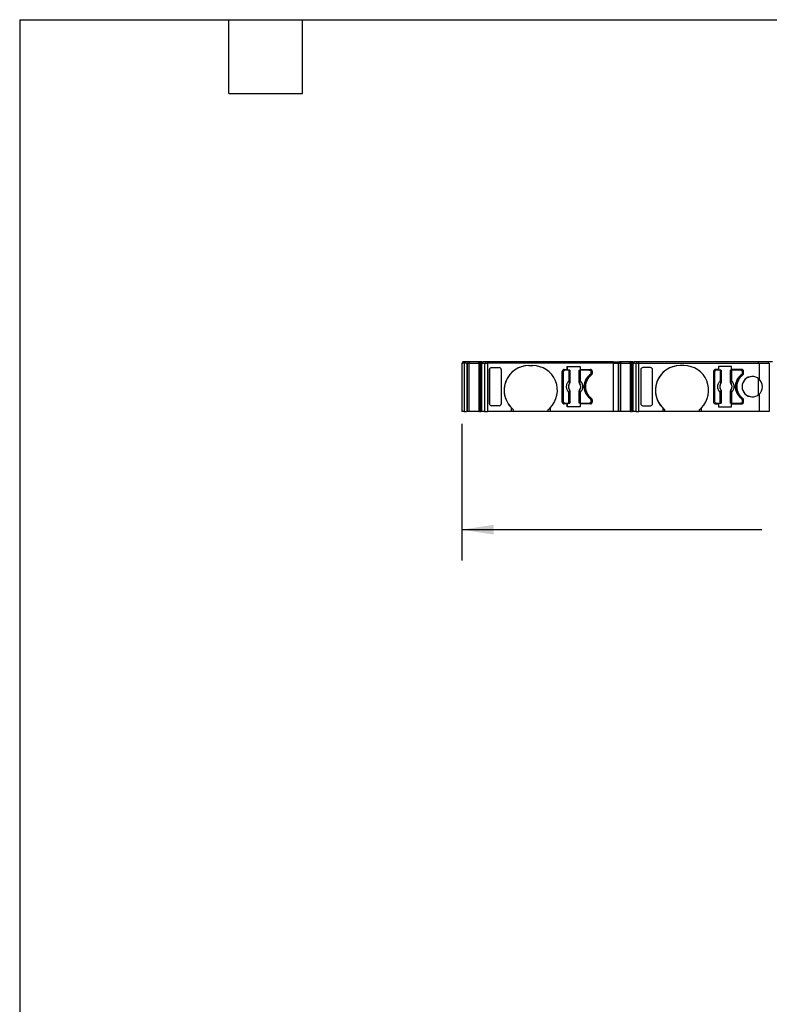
# Model space of a CAD drawing. Header units: millimetres. Extents: x 6 to 273, y 6 to 210.
# Tile 2 of 8: x 6 to 84, y 108 to 210. Entities that reach past the tile are written whole.
import ezdxf

# ---------------------------------------------------------------- set-up
doc = ezdxf.new("R2010")
doc.units = ezdxf.units.MM
doc.linetypes.add('SLD-Solid', pattern=[0])
doc.layers.add('DIMENSIONS', color=140, linetype='SLD-Solid', lineweight=25)
doc.layers.add('TEXT', color=140, linetype='SLD-Solid', lineweight=25)
doc.styles.add('SLDTEXTSTYLE0', font='TXT', dxfattribs={"width": 0.7})
doc.dimstyles.new('SLDDIMSTYLE0', dxfattribs={"dimtxt": 2.158008, "dimasz": 3.302, "dimexe": 0, "dimexo": 0.0625, "dimgap": 0.539502, "dimtad": 0, "dimtih": 1, "dimtoh": 1, "dimrnd": 1e-09, "dimzin": 12, "dimdsep": 46, "dimtxsty": 'SLDTEXTSTYLE0', "dimsah": 1, "dimcen": 0.09, "dimadec": 0, "dimazin": 3, "dimtfac": 1, "dimtofl": 0, "dimtmove": 0, "dimatfit": 3, "dimfxl": 0, "dimfrac": 2, "dimtolj": 1, "dimtzin": 12, "dimarcsym": 0})

# ---------------------------------------------------------------- blocks, each defined once
blk = doc.blocks.new('_D_4')
at = {"layer": 'DIMENSIONS'}
for p, q in [((51.99, 167.84), (51.99, 153.75)), ((132.08, 167.84), (132.08, 153.75)), ((51.99, 156.93), (82.98, 156.93)), ((85.9, 156.93), (85.18, 156.93)), ((85.18, 156.93), (85.18, 153.5)), ((92.31, 156.93), (93.04, 156.93)), ((93.04, 156.93), (93.04, 153.5)), ((132.08, 156.93), (95.24, 156.93)), ((85.18, 153.5), (85.9, 153.5)), ((93.04, 153.5), (92.31, 153.5))]:
    blk.add_line(p, q, dxfattribs=at)
for points in [[(51.99, 156.93), (55.29, 156.42), (55.29, 157.43)], [(132.08, 156.93), (128.78, 157.43), (128.78, 156.42)]]:
    blk.add_solid(points, dxfattribs=at)
at = {"layer": 'DIMENSIONS', "char_height": 2.117, "attachment_point": 1, "style": 'SLDTEXTSTYLE0'}
for s, insert in [('80.1', (85.9, 160.14)), ('3.15', (85.9, 156.22))]:
    blk.add_mtext(s, dxfattribs=dict(at, insert=insert))

msp = doc.modelspace()

# ---------------------------------------------------------------- linework, layer by layer
for p, q in [((51.991, 174.107), (51.991, 169.107)), ((52.186, 174.107), (51.991, 174.107)), ((52.091, 174.107), (52.091, 174.257)), ((52.639, 174.257), (52.091, 174.257)), ((52.239, 174.107), (52.239, 169.107)), ((52.539, 174.107), (52.539, 169.107)), ((52.539, 169.107), (52.539, 174.107)), ((52.549, 169.107), (52.549, 174.107)), ((52.549, 174.107), (52.756, 174.107)), ((52.639, 174.107), (52.639, 174.257)), ((52.646, 174.257), (52.639, 174.257)), ((52.646, 174.107), (52.646, 174.257)), ((52.834, 174.257), (52.646, 174.257)), ((52.756, 169.107), (52.756, 174.107)), ((52.756, 174.107), (53.752, 174.107)), ((52.834, 174.107), (52.834, 174.257)), ((53.742, 174.257), (52.834, 174.257)), ((53.742, 174.107), (53.742, 174.257)), ((53.929, 174.257), (53.742, 174.257)), ((53.752, 174.107), (53.752, 169.107)), ((53.81, 174.107), (53.752, 174.107)), ((53.955, 174.107), (53.81, 174.107)), ((53.81, 174.007), (53.955, 174.007)), ((53.81, 169.107), (53.81, 174.007)), ((53.832, 174.007), (53.832, 169.107)), ((53.903, 174.007), (53.903, 169.107)), ((53.929, 174.107), (53.929, 174.257)), ((54.044, 174.257), (53.929, 174.257)), ((53.946, 169.107), (53.946, 174.007)), ((53.955, 174.007), (53.955, 174.107)), ((53.955, 174.107), (54.048, 174.107)), ((54.044, 174.107), (54.044, 174.257)), ((54.044, 174.257), (54.163, 174.257)), ((54.048, 169.107), (54.048, 174.107)), ((54.048, 174.107), (54.35, 174.107)), ((54.163, 174.107), (54.163, 174.257)), ((54.447, 174.257), (54.163, 174.257)), ((54.35, 174.107), (54.35, 169.107)), ((54.35, 174.107), (54.639, 174.107)), ((54.447, 174.107), (54.447, 174.257)), ((54.639, 174.257), (54.447, 174.257)), ((54.639, 174.107), (54.639, 174.257)), ((67.659, 174.257), (54.639, 174.257)), ((54.639, 174.107), (54.639, 169.107)), ((67.659, 174.107), (54.639, 174.107)), ((58.91, 173.857), (59.31, 173.857)), ((62.865, 173.757), (64.206, 173.757)), ((62.865, 173.457), (62.865, 173.757)), ((62.865, 173.757), (62.865, 173.457)), ((64.206, 173.757), (64.206, 173.457)), ((67.659, 174.107), (67.659, 174.257)), ((67.659, 174.257), (68.259, 174.257)), ((67.659, 169.107), (67.659, 174.107)), ((67.659, 174.107), (68.159, 174.107)), ((68.159, 174.107), (68.159, 169.107)), ((68.159, 169.107), (68.159, 174.107)), ((68.169, 169.107), (68.169, 174.107)), ((68.169, 174.107), (68.376, 174.107)), ((68.259, 174.107), (68.259, 174.257)), ((68.265, 174.257), (68.259, 174.257)), ((68.259, 174.257), (68.259, 174.107)), ((68.265, 174.107), (68.265, 174.257)), ((68.454, 174.257), (68.265, 174.257)), ((68.376, 174.107), (68.376, 169.107)), ((68.376, 174.107), (69.372, 174.107)), ((68.454, 174.107), (68.454, 174.257)), ((69.362, 174.257), (68.454, 174.257)), ((69.362, 174.107), (69.362, 174.257)), ((69.549, 174.257), (69.362, 174.257)), ((69.372, 174.107), (69.372, 169.107)), ((69.43, 174.107), (69.372, 174.107)), ((69.575, 174.107), (69.43, 174.107)), ((69.43, 174.007), (69.575, 174.007)), ((69.43, 169.107), (69.43, 174.007)), ((69.452, 174.007), (69.452, 169.107)), ((69.523, 174.007), (69.523, 169.107)), ((69.549, 174.107), (69.549, 174.257)), ((69.664, 174.257), (69.549, 174.257)), ((69.566, 169.107), (69.566, 174.007)), ((69.575, 174.007), (69.575, 174.107)), ((69.575, 174.107), (69.668, 174.107)), ((69.664, 174.107), (69.664, 174.257)), ((69.664, 174.257), (69.783, 174.257)), ((69.668, 169.107), (69.668, 174.107)), ((69.668, 174.107), (69.97, 174.107)), ((69.783, 174.107), (69.783, 174.257)), ((70.067, 174.257), (69.783, 174.257)), ((69.97, 174.107), (69.97, 169.107)), ((69.97, 174.107), (70.26, 174.107)), ((70.067, 174.107), (70.067, 174.257)), ((70.26, 174.257), (70.067, 174.257)), ((70.26, 174.107), (70.26, 174.257)), ((82.634, 174.257), (70.26, 174.257)), ((70.26, 174.107), (82.678, 174.107)), ((70.26, 169.107), (70.26, 174.107)), ((74.928, 173.857), (74.528, 173.857)), ((79.824, 173.757), (78.483, 173.757)), ((78.483, 173.757), (78.483, 173.457)), ((78.483, 173.757), (78.483, 173.457)), ((78.483, 173.757), (78.483, 173.757)), ((79.824, 173.457), (79.824, 173.757)), ((82.634, 174.107), (82.634, 174.257)), ((83.636, 174.257), (82.634, 174.257)), ((82.678, 174.107), (82.678, 172.465)), ((82.678, 174.107), (83.736, 174.107)), ((83.636, 174.107), (83.636, 174.257)), ((84.08, 174.257), (83.636, 174.257)), ((83.736, 174.107), (83.736, 169.107)), ((54.851, 169.908), (54.851, 173.457)), ((54.851, 173.457), (54.851, 169.908)), ((55.051, 173.657), (55.86, 173.657)), ((56.06, 173.457), (56.06, 169.908)), ((62.36, 170.107), (62.36, 173.257)), ((62.36, 173.257), (62.36, 173.257)), ((62.36, 173.257), (62.36, 170.107)), ((62.485, 170.132), (62.485, 173.232)), ((62.56, 173.457), (62.865, 173.457)), ((63.043, 173.382), (62.635, 173.382)), ((62.865, 173.457), (62.865, 173.457)), ((63.043, 173.382), (63.043, 172.269)), ((63.143, 173.382), (63.143, 172.269)), ((63.152, 173.382), (63.152, 172.159)), ((64.117, 172.159), (64.117, 173.382)), ((64.127, 172.269), (64.127, 173.382)), ((64.206, 173.457), (65.26, 173.457)), ((64.226, 173.382), (64.226, 172.269)), ((65.185, 173.382), (64.226, 173.382)), ((65.185, 173.382), (65.185, 173.382)), ((65.255, 172.922), (65.255, 172.922)), ((65.335, 173.082), (65.335, 173.232)), ((65.335, 173.232), (65.335, 173.082)), ((65.335, 173.232), (65.335, 173.232)), ((65.335, 173.082), (65.335, 173.082)), ((65.46, 173.257), (65.46, 173.057)), ((70.47, 173.457), (70.47, 169.908)), ((70.47, 173.457), (70.47, 169.908)), ((71.478, 173.657), (70.67, 173.657)), ((71.678, 169.908), (71.678, 173.457)), ((77.978, 173.257), (77.978, 170.107)), ((77.978, 173.257), (77.978, 173.257)), ((77.978, 173.257), (77.978, 170.107)), ((78.103, 170.132), (78.103, 173.232)), ((78.483, 173.457), (78.178, 173.457)), ((78.662, 173.382), (78.253, 173.382)), ((78.662, 173.382), (78.662, 172.269)), ((78.761, 173.382), (78.761, 172.269)), ((78.771, 173.382), (78.771, 172.159)), ((79.736, 172.159), (79.736, 173.382)), ((79.745, 172.269), (79.745, 173.382)), ((80.878, 173.457), (79.824, 173.457)), ((79.845, 173.382), (79.845, 172.269)), ((80.803, 173.382), (79.845, 173.382)), ((80.803, 173.382), (80.803, 173.382)), ((80.873, 172.922), (80.873, 172.922)), ((80.953, 173.082), (80.953, 173.232)), ((80.953, 173.232), (80.953, 173.232)), ((80.953, 173.232), (80.953, 173.082)), ((80.953, 173.082), (80.953, 173.082)), ((81.078, 173.057), (81.078, 173.257)), ((63.143, 172.269), (63.043, 172.269)), ((63.115, 172.045), (63.116, 172.045)), ((63.146, 172.161), (63.152, 172.159)), ((64.117, 172.159), (64.124, 172.161)), ((64.127, 172.269), (64.226, 172.269)), ((64.153, 172.045), (64.155, 172.045)), ((78.761, 172.269), (78.662, 172.269)), ((78.734, 172.045), (78.735, 172.045)), ((78.764, 172.161), (78.771, 172.159)), ((79.736, 172.159), (79.743, 172.161)), ((79.745, 172.269), (79.845, 172.269)), ((79.772, 172.045), (79.773, 172.045)), ((82.59, 172.536), (82.59, 170.829)), ((63.043, 169.982), (63.043, 171.096)), ((63.143, 171.096), (63.043, 171.096)), ((63.116, 171.32), (63.115, 171.319)), ((63.143, 171.096), (63.143, 169.982)), ((63.152, 171.206), (63.146, 171.204)), ((63.152, 171.206), (63.152, 169.982)), ((64.117, 169.982), (64.117, 171.206)), ((64.117, 171.206), (64.124, 171.204)), ((64.127, 169.982), (64.127, 171.096)), ((64.127, 171.096), (64.226, 171.096)), ((64.155, 171.319), (64.153, 171.32)), ((64.226, 171.096), (64.226, 169.982)), ((78.662, 169.982), (78.662, 171.096)), ((78.761, 171.096), (78.662, 171.096)), ((78.735, 171.32), (78.734, 171.319)), ((78.761, 171.096), (78.761, 169.982)), ((78.771, 171.206), (78.764, 171.204)), ((78.771, 171.206), (78.771, 169.982)), ((79.736, 169.982), (79.736, 171.206)), ((79.736, 171.206), (79.743, 171.204)), ((79.745, 169.982), (79.745, 171.096)), ((79.745, 171.096), (79.845, 171.096)), ((79.773, 171.319), (79.772, 171.32)), ((79.845, 171.096), (79.845, 169.982)), ((82.678, 170.9), (82.678, 169.107)), ((55.86, 169.707), (55.051, 169.707)), ((62.36, 170.107), (62.36, 170.107)), ((62.865, 169.907), (62.56, 169.907)), ((62.635, 169.982), (63.043, 169.982)), ((62.865, 169.607), (62.865, 169.907)), ((62.865, 169.907), (62.865, 169.607)), ((64.206, 169.907), (64.206, 169.607)), ((65.26, 169.907), (64.206, 169.907)), ((64.226, 169.982), (65.185, 169.982)), ((65.255, 170.442), (65.255, 170.442)), ((65.335, 170.132), (65.335, 170.282)), ((65.335, 170.282), (65.335, 170.282)), ((65.335, 170.282), (65.335, 170.132)), ((65.335, 170.132), (65.335, 170.132)), ((65.46, 170.308), (65.46, 170.107)), ((70.67, 169.707), (71.478, 169.707)), ((77.978, 170.107), (77.978, 170.107)), ((78.178, 169.907), (78.483, 169.907)), ((78.253, 169.982), (78.662, 169.982)), ((78.483, 169.907), (78.483, 169.607)), ((78.483, 169.907), (78.483, 169.607)), ((79.824, 169.607), (79.824, 169.907)), ((79.824, 169.907), (80.878, 169.907)), ((79.845, 169.982), (80.803, 169.982)), ((80.873, 170.442), (80.873, 170.442)), ((80.953, 170.132), (80.953, 170.282)), ((80.953, 170.282), (80.953, 170.282)), ((80.953, 170.282), (80.953, 170.132)), ((80.953, 170.132), (80.953, 170.132)), ((81.078, 170.107), (81.078, 170.308)), ((52.183, 169.107), (51.991, 169.107)), ((52.756, 169.107), (52.549, 169.107)), ((53.752, 169.107), (52.756, 169.107)), ((53.752, 169.107), (53.81, 169.107)), ((54.35, 169.107), (54.048, 169.107)), ((54.35, 169.107), (54.639, 169.107)), ((57.11, 169.107), (54.639, 169.107)), ((57.11, 169.107), (57.11, 169.501)), ((57.31, 169.107), (57.11, 169.107)), ((57.31, 169.322), (57.31, 169.107)), ((60.91, 169.107), (57.31, 169.107)), ((60.91, 169.107), (60.91, 169.322)), ((61.11, 169.107), (60.91, 169.107)), ((61.11, 169.501), (61.11, 169.107)), ((67.659, 169.107), (61.11, 169.107)), ((64.206, 169.607), (62.865, 169.607)), ((62.865, 169.607), (62.865, 169.607)), ((68.159, 169.107), (67.659, 169.107)), ((68.376, 169.107), (68.169, 169.107)), ((69.372, 169.107), (68.376, 169.107)), ((69.372, 169.107), (69.43, 169.107)), ((69.97, 169.107), (69.668, 169.107)), ((69.97, 169.107), (70.26, 169.107)), ((72.728, 169.107), (70.26, 169.107)), ((72.728, 169.501), (72.728, 169.107)), ((72.928, 169.107), (72.728, 169.107)), ((72.928, 169.322), (72.928, 169.107)), ((76.528, 169.107), (72.928, 169.107)), ((76.528, 169.107), (76.528, 169.322)), ((76.728, 169.107), (76.528, 169.107)), ((76.728, 169.107), (76.728, 169.501)), ((82.678, 169.107), (76.728, 169.107)), ((78.483, 169.607), (79.824, 169.607)), ((83.736, 169.107), (82.678, 169.107))]:
    msp.add_line(p, q)
for centre, radius, start, end in [((58.91, 171.307), 2.55, 90, 225.09913), ((58.91, 171.307), 2.55, 90, 231.13768), ((59.31, 171.307), 2.55, 314.90086, 90), ((74.528, 171.307), 2.55, 90, 225.09911), ((74.528, 171.307), 2.55, 90, 231.13764), ((74.928, 171.307), 2.55, 314.90088, 90), ((62.56, 173.257), 0.2, 90, 180), ((62.56, 173.257), 0.2, 90.00002, 180), ((66.26, 171.682), 1.5, 126.03188, 233.96815), ((65.26, 173.257), 0.2, 0, 89.99977), ((65.26, 173.057), 0.2, 306.03188, 0), ((78.178, 173.257), 0.2, 90, 180), ((78.178, 173.257), 0.2, 90, 180), ((81.878, 171.682), 1.5, 126.03188, 233.96815), ((80.878, 173.257), 0.2, 0, 89.99975), ((81.978, 171.682), 1.05, 48.19046, 311.80954), ((81.978, 171.682), 1.05, 90, 270), ((80.878, 173.057), 0.2, 306.03188, 0), ((63.635, 171.682), 0.634, 145.08334, 214.91666), ((63.081, 172.176), 0.066, 289.96147, 346.89449), ((64.188, 172.176), 0.066, 193.10543, 250.03853), ((63.635, 171.682), 0.634, 325.08334, 34.91666), ((79.253, 171.682), 0.634, 145.08334, 214.91666), ((78.7, 172.176), 0.066, 289.96147, 346.89449), ((79.807, 172.176), 0.066, 193.10543, 250.03853), ((79.253, 171.682), 0.634, 325.08334, 34.91666), ((81.978, 171.682), 1.05, 311.80954, 48.19046), ((63.081, 171.189), 0.066, 13.10551, 70.03853), ((64.188, 171.189), 0.066, 109.96147, 166.89457), ((78.7, 171.189), 0.066, 13.10551, 70.03853), ((79.807, 171.189), 0.066, 109.96147, 166.89457), ((62.56, 170.107), 0.2, 180, 270.00027), ((65.26, 170.107), 0.2, 270.00049, 0), ((65.26, 170.308), 0.2, 0, 53.96793), ((78.178, 170.107), 0.2, 180, 270.00026), ((80.878, 170.107), 0.2, 270, 0), ((80.878, 170.308), 0.2, 0, 53.96793), ((58.91, 171.307), 2.55, 225.09911, 231.13766), ((59.31, 171.307), 2.55, 308.86226, 314.90084), ((74.528, 171.307), 2.55, 225.09909, 231.13763), ((74.928, 171.307), 2.55, 308.8623, 314.90087)]:
    msp.add_arc(centre, radius, start, end)
for centre, major_axis, start_param, end_param in [((55.051, 173.457), (0, -0.201), 3.1415991, 4.7123955), ((55.86, 173.457), (0, -0.201), 1.5708028, 3.1415979), ((55.051, 169.908), (0, 0.201), 1.5707898, 3.1415862), ((55.86, 169.908), (0, 0.201), 3.1415862, 4.7123825)]:
    msp.add_ellipse(centre, major_axis=major_axis, ratio=0.9961947, start_param=start_param, end_param=end_param)
at = {"extrusion": (-6.31539e-08, -5.08013e-15, 1)}
msp.add_ellipse((70.67, 173.457), major_axis=(0, -0.201), ratio=0.9961947, start_param=3.1415987, end_param=4.7123951, dxfattribs=at)
at = {"extrusion": (-6.31539e-08, 1.26158e-14, 1)}
msp.add_ellipse((71.478, 173.457), major_axis=(0, -0.201), ratio=0.9961947, start_param=1.5708024, end_param=3.1415975, dxfattribs=at)
at = {"extrusion": (-6.31539e-08, 5.08013e-15, 1)}
msp.add_ellipse((70.67, 169.908), major_axis=(0, 0.201), ratio=0.9961947, start_param=1.5707902, end_param=3.1415866, dxfattribs=at)
at = {"extrusion": (-6.31539e-08, -1.26158e-14, 1)}
msp.add_ellipse((71.478, 169.908), major_axis=(0, 0.201), ratio=0.9961947, start_param=3.1415866, end_param=4.7123822, dxfattribs=at)
for points, knots in [([(52.474, 174.107), (52.457, 174.107), (52.401, 174.107), (52.322, 174.107), (52.252, 174.107), (52.243, 174.107), (52.239, 174.107)], [0, 0, 0, 0, 0.12808933, 0.41872622, 0.70936311, 1, 1, 1, 1]), ([(53.955, 174.007), (53.978, 174.007), (54.013, 174.007), (54.04, 174.007), (54.048, 174.007)], [0, 0, 0, 0, 0.6718117, 1, 1, 1, 1]), ([(69.575, 174.007), (69.598, 174.007), (69.633, 174.007), (69.659, 174.007), (69.668, 174.007)], [0, 0, 0, 0, 0.6718117, 1, 1, 1, 1]), ([(62.635, 173.382), (62.622, 173.381), (62.596, 173.38), (62.559, 173.364), (62.523, 173.336), (62.491, 173.292), (62.487, 173.252), (62.485, 173.232)], [0, 0, 0, 0, 0.168224, 0.3311335, 0.500763, 0.7495865, 1, 1, 1, 1]), ([(63.143, 173.382), (63.141, 173.382), (63.129, 173.382), (63.093, 173.382), (63.068, 173.382), (63.043, 173.382)], [0, 0, 0, 0, 0.5, 0.5, 1, 1, 1, 1]), ([(64.226, 173.382), (64.202, 173.382), (64.177, 173.382), (64.141, 173.382), (64.129, 173.382), (64.127, 173.382)], [0, 0, 0, 0, 0.5, 0.5, 1, 1, 1, 1]), ([(65.255, 172.922), (65.223, 172.897), (65.16, 172.848), (65.073, 172.765), (64.993, 172.677), (64.921, 172.583), (64.855, 172.482), (64.759, 172.307), (64.662, 172.042), (64.621, 171.683), (64.662, 171.323), (64.773, 171.02), (64.916, 170.781), (65.069, 170.594), (65.193, 170.493), (65.255, 170.442)], [0, 0, 0, 0, 0.0421117, 0.0837286, 0.1251011, 0.1664839, 0.2081316, 0.250294, 0.3750984, 0.5000904, 0.6248949, 0.749887, 0.833557, 0.9162485, 1, 1, 1, 1]), ([(65.255, 170.442), (65.223, 170.467), (65.16, 170.517), (65.073, 170.599), (64.993, 170.688), (64.921, 170.782), (64.855, 170.883), (64.759, 171.058), (64.662, 171.323), (64.621, 171.682), (64.662, 172.042), (64.773, 172.344), (64.916, 172.584), (65.069, 172.77), (65.193, 172.871), (65.255, 172.922)], [0, 0, 0, 0, 0.0421117, 0.0837286, 0.1251011, 0.1664839, 0.2081316, 0.250294, 0.3750984, 0.5000904, 0.6248949, 0.749887, 0.833557, 0.9162485, 1, 1, 1, 1]), ([(65.185, 173.382), (65.224, 173.382), (65.263, 173.366), (65.319, 173.311), (65.335, 173.272), (65.335, 173.232)], [0, 0, 0, 0, 0.5, 0.5, 1, 1, 1, 1]), ([(65.185, 173.382), (65.198, 173.381), (65.224, 173.38), (65.261, 173.364), (65.297, 173.336), (65.329, 173.292), (65.333, 173.252), (65.335, 173.232)], [0, 0, 0, 0, 0.168224, 0.3311335, 0.500763, 0.7495865, 1, 1, 1, 1]), ([(65.335, 173.082), (65.334, 173.067), (65.332, 173.036), (65.315, 172.992), (65.29, 172.953), (65.267, 172.932), (65.255, 172.922)], [0, 0, 0, 0, 0.2492334, 0.4999587, 0.7492415, 1, 1, 1, 1]), ([(78.253, 173.382), (78.24, 173.381), (78.214, 173.38), (78.177, 173.364), (78.142, 173.336), (78.109, 173.292), (78.105, 173.252), (78.103, 173.232)], [0, 0, 0, 0, 0.168224, 0.3311335, 0.500763, 0.7495865, 1, 1, 1, 1]), ([(78.761, 173.382), (78.759, 173.382), (78.748, 173.382), (78.711, 173.382), (78.687, 173.382), (78.662, 173.382)], [0, 0, 0, 0, 0.5, 0.5, 1, 1, 1, 1]), ([(79.845, 173.382), (79.82, 173.382), (79.796, 173.382), (79.759, 173.382), (79.748, 173.382), (79.745, 173.382)], [0, 0, 0, 0, 0.5, 0.5, 1, 1, 1, 1]), ([(80.873, 170.442), (80.842, 170.467), (80.779, 170.517), (80.692, 170.599), (80.612, 170.688), (80.539, 170.782), (80.474, 170.883), (80.378, 171.058), (80.28, 171.323), (80.24, 171.682), (80.28, 172.042), (80.391, 172.344), (80.535, 172.584), (80.688, 172.77), (80.811, 172.871), (80.873, 172.922)], [0, 0, 0, 0, 0.0421117, 0.0837286, 0.1251011, 0.1664839, 0.2081316, 0.250294, 0.3750984, 0.5000904, 0.6248949, 0.749887, 0.833557, 0.9162485, 1, 1, 1, 1]), ([(80.873, 172.922), (80.842, 172.897), (80.779, 172.848), (80.692, 172.765), (80.612, 172.677), (80.539, 172.583), (80.474, 172.482), (80.378, 172.307), (80.28, 172.042), (80.24, 171.683), (80.28, 171.323), (80.391, 171.02), (80.535, 170.781), (80.688, 170.594), (80.811, 170.493), (80.873, 170.442)], [0, 0, 0, 0, 0.0421117, 0.0837286, 0.1251011, 0.1664839, 0.2081316, 0.250294, 0.3750984, 0.5000904, 0.6248949, 0.749887, 0.833557, 0.9162485, 1, 1, 1, 1]), ([(80.803, 173.382), (80.843, 173.382), (80.882, 173.366), (80.937, 173.311), (80.953, 173.272), (80.953, 173.232)], [0, 0, 0, 0, 0.5, 0.5, 1, 1, 1, 1]), ([(80.803, 173.382), (80.817, 173.381), (80.843, 173.38), (80.879, 173.364), (80.915, 173.336), (80.948, 173.292), (80.952, 173.252), (80.953, 173.232)], [0, 0, 0, 0, 0.168224, 0.3311335, 0.500763, 0.7495865, 1, 1, 1, 1]), ([(80.953, 173.082), (80.952, 173.067), (80.95, 173.036), (80.934, 172.992), (80.909, 172.953), (80.885, 172.932), (80.873, 172.922)], [0, 0, 0, 0, 0.24923338, 0.49995866, 0.74924149, 1, 1, 1, 1]), ([(63.043, 171.096), (63.025, 171.115), (62.99, 171.153), (62.943, 171.215), (62.903, 171.282), (62.855, 171.38), (62.813, 171.513), (62.796, 171.682), (62.813, 171.852), (62.863, 172.009), (62.939, 172.152), (63.008, 172.23), (63.043, 172.269)], [0, 0, 0, 0, 0.0602697, 0.1200562, 0.1798933, 0.2403137, 0.3700145, 0.5001284, 0.6298294, 0.7599435, 0.879871, 1, 1, 1, 1]), ([(63.116, 172.045), (63.102, 172.023), (63.074, 171.98), (63.042, 171.91), (63.019, 171.837), (63.006, 171.76), (63, 171.676), (63.007, 171.584), (63.03, 171.489), (63.066, 171.4), (63.099, 171.347), (63.116, 171.32)], [0, 0, 0, 0, 0.1010688, 0.2001027, 0.2986146, 0.398141, 0.5001727, 0.6266273, 0.7560165, 0.877292, 1, 1, 1, 1]), ([(63.115, 172.045), (63.116, 172.051), (63.119, 172.06), (63.117, 172.078), (63.112, 172.096), (63.106, 172.108), (63.104, 172.114)], [0, 0, 0, 0, 0.3068807, 0.5758818, 0.8069791, 1, 1, 1, 1]), ([(63.146, 172.161), (63.145, 172.145), (63.144, 172.103), (63.126, 172.067), (63.115, 172.045)], [0, 0, 0, 0, 0.389276, 1, 1, 1, 1]), ([(63.152, 172.159), (63.152, 172.145), (63.15, 172.118), (63.138, 172.079), (63.124, 172.056), (63.116, 172.045)], [0, 0, 0, 0, 0.3357194, 0.6642806, 1, 1, 1, 1]), ([(63.143, 172.269), (63.143, 172.249), (63.143, 172.21), (63.145, 172.177), (63.146, 172.161)], [0, 0, 0, 0, 0.5214849, 1, 1, 1, 1]), ([(64.153, 172.045), (64.146, 172.056), (64.132, 172.079), (64.12, 172.118), (64.118, 172.145), (64.117, 172.159)], [0, 0, 0, 0, 0.3357194, 0.6642806, 1, 1, 1, 1]), ([(64.124, 172.161), (64.125, 172.171), (64.126, 172.192), (64.127, 172.229), (64.127, 172.255), (64.127, 172.269)], [0, 0, 0, 0, 0.3172218, 0.6450837, 1, 1, 1, 1]), ([(64.155, 172.045), (64.148, 172.057), (64.137, 172.078), (64.128, 172.111), (64.124, 172.138), (64.124, 172.154), (64.124, 172.161)], [0, 0, 0, 0, 0.3320969, 0.61117, 0.8339341, 1, 1, 1, 1]), ([(64.153, 171.32), (64.167, 171.342), (64.196, 171.385), (64.227, 171.455), (64.25, 171.528), (64.264, 171.604), (64.269, 171.689), (64.262, 171.781), (64.24, 171.875), (64.204, 171.965), (64.17, 172.018), (64.153, 172.045)], [0, 0, 0, 0, 0.1010688, 0.2001027, 0.2986146, 0.398141, 0.5001727, 0.6266273, 0.7560165, 0.877292, 1, 1, 1, 1]), ([(64.226, 172.269), (64.244, 172.25), (64.28, 172.212), (64.327, 172.149), (64.367, 172.083), (64.415, 171.985), (64.457, 171.852), (64.474, 171.683), (64.457, 171.513), (64.407, 171.355), (64.331, 171.212), (64.261, 171.135), (64.226, 171.096)], [0, 0, 0, 0, 0.06026972, 0.12005615, 0.17989326, 0.24031368, 0.37001455, 0.5001284, 0.62982944, 0.75994348, 0.87987101, 1, 1, 1, 1]), ([(78.662, 171.096), (78.644, 171.115), (78.608, 171.153), (78.562, 171.215), (78.521, 171.282), (78.474, 171.38), (78.431, 171.513), (78.415, 171.682), (78.431, 171.852), (78.482, 172.009), (78.558, 172.152), (78.627, 172.23), (78.662, 172.269)], [0, 0, 0, 0, 0.06026972, 0.12005615, 0.17989326, 0.24031368, 0.37001455, 0.5001284, 0.62982944, 0.75994348, 0.87987101, 1, 1, 1, 1]), ([(78.735, 172.045), (78.721, 172.023), (78.693, 171.98), (78.661, 171.91), (78.638, 171.837), (78.624, 171.76), (78.619, 171.676), (78.626, 171.584), (78.649, 171.489), (78.684, 171.4), (78.718, 171.347), (78.735, 171.32)], [0, 0, 0, 0, 0.1010688, 0.2001027, 0.2986146, 0.398141, 0.5001727, 0.6266273, 0.7560165, 0.877292, 1, 1, 1, 1]), ([(78.734, 172.045), (78.735, 172.051), (78.738, 172.06), (78.735, 172.078), (78.73, 172.096), (78.725, 172.108), (78.723, 172.114)], [0, 0, 0, 0, 0.3068807, 0.5758818, 0.8069791, 1, 1, 1, 1]), ([(78.764, 172.161), (78.764, 172.145), (78.763, 172.103), (78.745, 172.067), (78.734, 172.045)], [0, 0, 0, 0, 0.389276, 1, 1, 1, 1]), ([(78.771, 172.159), (78.77, 172.145), (78.769, 172.118), (78.756, 172.079), (78.742, 172.056), (78.735, 172.045)], [0, 0, 0, 0, 0.33571944, 0.66428055, 1, 1, 1, 1]), ([(78.761, 172.269), (78.762, 172.249), (78.762, 172.21), (78.764, 172.177), (78.764, 172.161)], [0, 0, 0, 0, 0.5214849, 1, 1, 1, 1]), ([(79.772, 172.045), (79.765, 172.056), (79.751, 172.079), (79.738, 172.118), (79.737, 172.145), (79.736, 172.159)], [0, 0, 0, 0, 0.3357194, 0.6642806, 1, 1, 1, 1]), ([(79.743, 172.161), (79.743, 172.171), (79.744, 172.192), (79.745, 172.229), (79.745, 172.255), (79.745, 172.269)], [0, 0, 0, 0, 0.31722179, 0.64508367, 1, 1, 1, 1]), ([(79.773, 172.045), (79.767, 172.057), (79.755, 172.078), (79.746, 172.111), (79.742, 172.138), (79.743, 172.154), (79.743, 172.161)], [0, 0, 0, 0, 0.3320969, 0.61117, 0.8339341, 1, 1, 1, 1]), ([(79.772, 171.32), (79.786, 171.342), (79.814, 171.385), (79.846, 171.455), (79.869, 171.528), (79.883, 171.604), (79.888, 171.689), (79.881, 171.781), (79.858, 171.875), (79.823, 171.965), (79.789, 172.018), (79.772, 172.045)], [0, 0, 0, 0, 0.1010688, 0.2001027, 0.2986146, 0.398141, 0.5001727, 0.6266273, 0.7560165, 0.877292, 1, 1, 1, 1]), ([(79.845, 172.269), (79.863, 172.25), (79.899, 172.212), (79.945, 172.149), (79.986, 172.083), (80.033, 171.985), (80.076, 171.852), (80.092, 171.683), (80.076, 171.513), (80.025, 171.355), (79.949, 171.212), (79.88, 171.135), (79.845, 171.096)], [0, 0, 0, 0, 0.0602697, 0.1200562, 0.1798933, 0.2403137, 0.3700145, 0.5001284, 0.6298294, 0.7599435, 0.879871, 1, 1, 1, 1]), ([(63.115, 171.319), (63.121, 171.308), (63.133, 171.287), (63.142, 171.254), (63.146, 171.227), (63.146, 171.211), (63.146, 171.204)], [0, 0, 0, 0, 0.3320969, 0.61117, 0.8339341, 1, 1, 1, 1]), ([(63.116, 171.32), (63.124, 171.308), (63.138, 171.286), (63.15, 171.246), (63.152, 171.219), (63.152, 171.206)], [0, 0, 0, 0, 0.3357194, 0.6642806, 1, 1, 1, 1]), ([(63.146, 171.204), (63.145, 171.194), (63.144, 171.173), (63.143, 171.135), (63.143, 171.109), (63.143, 171.096)], [0, 0, 0, 0, 0.3172218, 0.6450837, 1, 1, 1, 1]), ([(64.117, 171.206), (64.118, 171.219), (64.12, 171.246), (64.132, 171.286), (64.146, 171.308), (64.153, 171.32)], [0, 0, 0, 0, 0.3357194, 0.6642806, 1, 1, 1, 1]), ([(64.124, 171.204), (64.124, 171.22), (64.125, 171.262), (64.144, 171.298), (64.155, 171.319)], [0, 0, 0, 0, 0.389276, 1, 1, 1, 1]), ([(64.127, 171.096), (64.127, 171.116), (64.127, 171.155), (64.125, 171.188), (64.124, 171.204)], [0, 0, 0, 0, 0.5214849, 1, 1, 1, 1]), ([(64.155, 171.319), (64.153, 171.314), (64.151, 171.304), (64.153, 171.286), (64.158, 171.269), (64.163, 171.256), (64.166, 171.251)], [0, 0, 0, 0, 0.3068807, 0.5758818, 0.8069791, 1, 1, 1, 1]), ([(64.166, 171.251), (64.17, 171.242), (64.179, 171.221), (64.195, 171.182), (64.212, 171.139), (64.222, 171.11), (64.226, 171.096)], [0, 0, 0, 0, 0.2204753, 0.4990753, 0.7481191, 1, 1, 1, 1]), ([(78.734, 171.319), (78.74, 171.308), (78.752, 171.287), (78.761, 171.254), (78.764, 171.227), (78.764, 171.211), (78.764, 171.204)], [0, 0, 0, 0, 0.3320969, 0.61117, 0.8339341, 1, 1, 1, 1]), ([(78.735, 171.32), (78.742, 171.308), (78.756, 171.286), (78.769, 171.246), (78.77, 171.219), (78.771, 171.206)], [0, 0, 0, 0, 0.33571945, 0.66428056, 1, 1, 1, 1]), ([(78.764, 171.204), (78.764, 171.194), (78.763, 171.173), (78.762, 171.135), (78.762, 171.109), (78.761, 171.096)], [0, 0, 0, 0, 0.3172218, 0.6450837, 1, 1, 1, 1]), ([(79.736, 171.206), (79.737, 171.219), (79.738, 171.246), (79.751, 171.286), (79.765, 171.308), (79.772, 171.32)], [0, 0, 0, 0, 0.33571945, 0.66428056, 1, 1, 1, 1]), ([(79.743, 171.204), (79.743, 171.22), (79.744, 171.262), (79.762, 171.298), (79.773, 171.319)], [0, 0, 0, 0, 0.389276, 1, 1, 1, 1]), ([(79.745, 171.096), (79.745, 171.116), (79.745, 171.155), (79.743, 171.188), (79.743, 171.204)], [0, 0, 0, 0, 0.5214849, 1, 1, 1, 1]), ([(79.773, 171.319), (79.772, 171.314), (79.769, 171.304), (79.772, 171.286), (79.777, 171.269), (79.782, 171.256), (79.784, 171.251)], [0, 0, 0, 0, 0.3068807, 0.5758818, 0.8069791, 1, 1, 1, 1]), ([(79.784, 171.251), (79.788, 171.242), (79.798, 171.221), (79.814, 171.182), (79.83, 171.139), (79.84, 171.11), (79.845, 171.096)], [0, 0, 0, 0, 0.22047531, 0.49907525, 0.74811907, 1, 1, 1, 1]), ([(62.36, 170.107), (62.361, 170.094), (62.362, 170.068), (62.373, 170.03), (62.392, 169.996), (62.426, 169.956), (62.481, 169.915), (62.533, 169.91), (62.56, 169.907)], [0, 0, 0, 0, 0.1272499, 0.249812, 0.3727508, 0.5010861, 0.7498081, 1, 1, 1, 1]), ([(62.635, 169.982), (62.596, 169.982), (62.557, 169.999), (62.501, 170.054), (62.485, 170.093), (62.485, 170.132)], [0, 0, 0, 0, 0.5, 0.5, 1, 1, 1, 1]), ([(63.043, 169.982), (63.068, 169.982), (63.093, 169.982), (63.129, 169.982), (63.141, 169.982), (63.143, 169.982)], [0, 0, 0, 0, 0.5, 0.5, 1, 1, 1, 1]), ([(64.127, 169.982), (64.129, 169.982), (64.141, 169.982), (64.177, 169.982), (64.202, 169.982), (64.226, 169.982)], [0, 0, 0, 0, 0.5, 0.5, 1, 1, 1, 1]), ([(65.335, 170.132), (65.335, 170.093), (65.319, 170.054), (65.263, 169.999), (65.224, 169.982), (65.185, 169.982)], [0, 0, 0, 0, 0.5, 0.5, 1, 1, 1, 1]), ([(65.335, 170.132), (65.334, 170.119), (65.332, 170.093), (65.316, 170.056), (65.288, 170.02), (65.244, 169.988), (65.205, 169.984), (65.185, 169.982)], [0, 0, 0, 0, 0.16822396, 0.33113349, 0.50076296, 0.74958648, 1, 1, 1, 1]), ([(65.335, 170.282), (65.334, 170.298), (65.332, 170.329), (65.315, 170.372), (65.29, 170.412), (65.267, 170.432), (65.255, 170.442)], [0, 0, 0, 0, 0.2492334, 0.4999587, 0.7492415, 1, 1, 1, 1]), ([(65.255, 170.442), (65.267, 170.432), (65.29, 170.412), (65.315, 170.373), (65.332, 170.329), (65.334, 170.298), (65.335, 170.282)], [0, 0, 0, 0, 0.2492334, 0.4999587, 0.7492415, 1, 1, 1, 1]), ([(77.978, 170.107), (77.979, 170.094), (77.98, 170.068), (77.992, 170.03), (78.011, 169.996), (78.044, 169.956), (78.099, 169.915), (78.152, 169.91), (78.178, 169.907)], [0, 0, 0, 0, 0.1272499, 0.249812, 0.3727508, 0.5010861, 0.7498081, 1, 1, 1, 1]), ([(78.253, 169.982), (78.214, 169.982), (78.175, 169.999), (78.12, 170.054), (78.103, 170.093), (78.103, 170.132)], [0, 0, 0, 0, 0.5, 0.5, 1, 1, 1, 1]), ([(78.662, 169.982), (78.687, 169.982), (78.711, 169.982), (78.748, 169.982), (78.759, 169.982), (78.761, 169.982)], [0, 0, 0, 0, 0.5, 0.5, 1, 1, 1, 1]), ([(79.745, 169.982), (79.748, 169.982), (79.759, 169.982), (79.796, 169.982), (79.82, 169.982), (79.845, 169.982)], [0, 0, 0, 0, 0.5, 0.5, 1, 1, 1, 1]), ([(80.953, 170.132), (80.953, 170.093), (80.937, 170.054), (80.882, 169.999), (80.843, 169.982), (80.803, 169.982)], [0, 0, 0, 0, 0.5, 0.5, 1, 1, 1, 1]), ([(80.953, 170.132), (80.953, 170.119), (80.951, 170.093), (80.935, 170.056), (80.907, 170.02), (80.863, 169.988), (80.823, 169.984), (80.803, 169.982)], [0, 0, 0, 0, 0.168224, 0.3311335, 0.500763, 0.7495865, 1, 1, 1, 1]), ([(80.953, 170.282), (80.952, 170.298), (80.95, 170.329), (80.934, 170.372), (80.909, 170.412), (80.885, 170.432), (80.873, 170.442)], [0, 0, 0, 0, 0.2492334, 0.4999587, 0.7492415, 1, 1, 1, 1]), ([(80.873, 170.442), (80.885, 170.432), (80.909, 170.412), (80.934, 170.373), (80.951, 170.329), (80.952, 170.298), (80.953, 170.282)], [0, 0, 0, 0, 0.2492334, 0.4999587, 0.7492415, 1, 1, 1, 1]), ([(52.239, 169.107), (52.243, 169.107), (52.252, 169.107), (52.322, 169.107), (52.401, 169.107), (52.457, 169.107), (52.474, 169.107)], [0, 0, 0, 0, 0.2906369, 0.5812738, 0.8719107, 1, 1, 1, 1]), ([(54.048, 169.107), (54.039, 169.107), (54.008, 169.107), (53.969, 169.107), (53.954, 169.107), (53.946, 169.107)], [0, 0, 0, 0, 0.1737101, 0.586855, 1, 1, 1, 1]), ([(69.668, 169.107), (69.659, 169.107), (69.627, 169.107), (69.589, 169.107), (69.574, 169.107), (69.566, 169.107)], [0, 0, 0, 0, 0.1737101, 0.586855, 1, 1, 1, 1])]:
    msp.add_open_spline(points, degree=3, knots=knots)
for points in [[(65.335, 173.082), (65.335, 173.021), (65.304, 172.959), (65.255, 172.922)], [(80.953, 173.082), (80.953, 173.021), (80.923, 172.959), (80.873, 172.922)], [(63.043, 172.269), (63.062, 172.213), (63.084, 172.156), (63.104, 172.114)], [(64.155, 172.045), (64.148, 172.061), (64.151, 172.083), (64.166, 172.114)], [(64.166, 172.114), (64.185, 172.156), (64.208, 172.213), (64.226, 172.269)], [(78.662, 172.269), (78.681, 172.213), (78.703, 172.156), (78.723, 172.114)], [(79.773, 172.045), (79.767, 172.061), (79.77, 172.083), (79.784, 172.114)], [(79.784, 172.114), (79.804, 172.156), (79.826, 172.213), (79.845, 172.269)], [(63.104, 171.251), (63.084, 171.209), (63.062, 171.152), (63.043, 171.096)], [(63.115, 171.319), (63.121, 171.304), (63.118, 171.281), (63.104, 171.251)], [(78.723, 171.251), (78.703, 171.209), (78.681, 171.152), (78.662, 171.096)], [(78.734, 171.319), (78.74, 171.304), (78.737, 171.281), (78.723, 171.251)], [(53.903, 169.107), (53.924, 169.107), (53.942, 169.107), (53.946, 169.107)], [(69.523, 169.107), (69.544, 169.107), (69.562, 169.107), (69.566, 169.107)]]:
    msp.add_open_spline(points, degree=3)
at = {"layer": 'TEXT'}
for p, q in [((6.35, 209.55), (273.05, 209.55)), ((6.35, 209.55), (6.35, 6.35)), ((27.94, 201.93), (27.94, 209.55)), ((35.56, 201.93), (35.56, 209.55)), ((27.94, 201.93), (35.56, 201.93))]:
    msp.add_line(p, q, dxfattribs=at)

# ---------------------------------------------------------------- dimensions: what is measured, and where the dimension line sits
at = {"layer": 'DIMENSIONS'}
dim = msp.add_linear_dim(base=(132.079, 156.926), p1=(51.991, 169.107), p2=(132.079, 169.107), angle=359.99999, dimstyle='SLDDIMSTYLE0', dxfattribs=at)
dim.commit()
dim.dimension.update_dxf_attribs({"geometry": '_D_4', "text_midpoint": (89.108, 156.926), "dimtype": 160})

doc.saveas('drawing.dxf')
